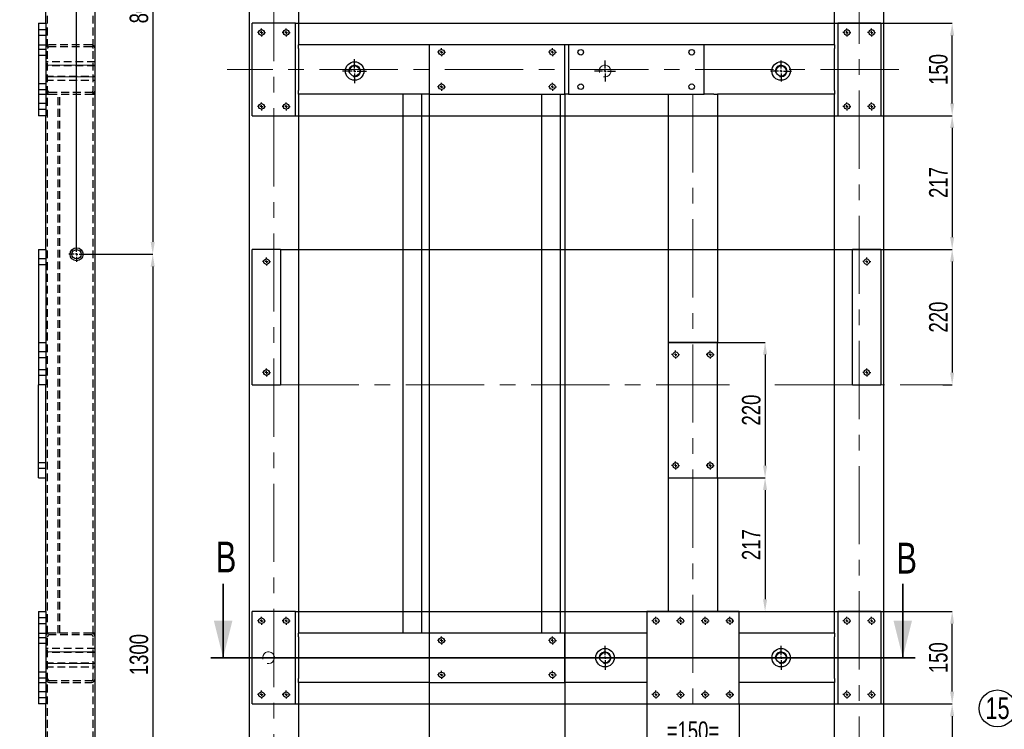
# Model space of a CAD drawing. Header units: millimetres. Extents: x 5 to 589, y 5 to 415.
# Tile 8 of 14: x 205 to 365, y 212 to 327. Entities that reach past the tile are written whole.
import ezdxf

# ---------------------------------------------------------------- set-up
doc = ezdxf.new("R2010")
doc.units = ezdxf.units.MM
doc.header["$PDSIZE"] = -1
doc.linetypes.add('CENTERX2', pattern=[20.32, 12.7, -2.54, 2.54, -2.54])
doc.linetypes.add('HIDDEN', pattern=[1.905, 1.27, -0.635])
for name, color, linetype in [('COTES', 1, 'Continuous'), ('NOTES', 6, 'Continuous'), ('TRAIT-FINS', 9, 'Continuous'), ('TRAIT-MIXTES', 3, 'CENTERX2'), ('TRAIT-TIRET', 2, 'HIDDEN')]:
    doc.layers.add(name, color=color, linetype=linetype)
doc.layers.add('TRAIT-FORT', color=4, linetype='Continuous', lineweight=25)
doc.styles.add('SLDTEXTSTYLE0', font='TXT', dxfattribs={"width": 0.75})
doc.dimstyles.new('SLDDIMSTYLE2', dxfattribs={"dimtxt": 3, "dimasz": 2, "dimexe": 0, "dimexo": 0.0625, "dimgap": 0.75, "dimtad": 1, "dimdec": 0, "dimlfac": 10, "dimrnd": 1e-09, "dimzin": 12, "dimdsep": 46, "dimtxsty": 'SLDTEXTSTYLE0', "dimsah": 1, "dimcen": 0.09, "dimadec": 0, "dimazin": 3, "dimtfac": 1, "dimtdec": 0, "dimtofl": 0, "dimtmove": 0, "dimatfit": 3, "dimfxl": 1, "dimfrac": 2, "dimtolj": 1, "dimtzin": 12, "dimarcsym": 0})
doc.dimstyles.new('SLDDIMSTYLE6', dxfattribs={"dimtxt": 3, "dimasz": 2, "dimexe": 0, "dimexo": 0.0625, "dimgap": 0.75, "dimtad": 1, "dimdec": 0, "dimlfac": 10, "dimrnd": 1e-09, "dimzin": 12, "dimdsep": 46, "dimtxsty": 'SLDTEXTSTYLE0', "dimsah": 1, "dimcen": 0.09, "dimadec": 0, "dimazin": 3, "dimtfac": 1, "dimtdec": 0, "dimtmove": 0, "dimatfit": 0, "dimfxl": 1, "dimfrac": 2, "dimtolj": 1, "dimtzin": 12, "dimarcsym": 0})

# ---------------------------------------------------------------- blocks, each defined once
blk = doc.blocks.new('SW_NOTE_33')
at = {"layer": 'NOTES', "color": 0}
blk.add_circle((-2.57, 1.52), 2.99, dxfattribs=at)
at = {"layer": 'NOTES', "color": 0, "insert": (-2.56, 3.29), "char_height": 3.5, "attachment_point": 2, "style": 'SLDTEXTSTYLE0'}
blk.add_mtext('15', dxfattribs=at)
blk = doc.blocks.new('_D_61')
at = {"layer": 'COTES', "color": 0, "lineweight": -2, "transparency": 16777216}
for p, q in [((216.02, 289.32), (227.07, 289.32)), ((227.07, 287.32), (227.07, 161.32)), ((216.02, 159.32), (227.07, 159.32))]:
    blk.add_line(p, q, dxfattribs=at)
at = {"layer": 'COTES', "color": 0, "transparency": 16777216}
for points in [[(226.73, 287.32), (227.4, 287.32), (227.07, 289.32)], [(226.73, 161.32), (227.4, 161.32), (227.07, 159.32)]]:
    blk.add_solid(points, dxfattribs=at)
at = {"layer": 'Defpoints', "color": 0, "transparency": 16777216}
for p in [(215.96, 289.32), (215.96, 159.32), (227.07, 159.32)]:
    blk.add_point(p, dxfattribs=at)
at = {"layer": 'COTES', "color": 0, "transparency": 16777216, "insert": (223.32, 224.32), "char_height": 3, "attachment_point": 2, "rotation": 90, "style": 'SLDTEXTSTYLE0'}
blk.add_mtext('\\A1;1300', dxfattribs=at)
blk = doc.blocks.new('_D_62')
at = {"layer": 'COTES', "color": 0, "lineweight": -2, "transparency": 16777216}
for p, q in [((217.17, 369.32), (227.07, 369.32)), ((227.07, 367.32), (227.07, 291.32)), ((216.02, 289.32), (227.07, 289.32))]:
    blk.add_line(p, q, dxfattribs=at)
at = {"layer": 'COTES', "color": 0, "transparency": 16777216}
for points in [[(226.73, 367.32), (227.4, 367.32), (227.07, 369.32)], [(226.73, 291.32), (227.4, 291.32), (227.07, 289.32)]]:
    blk.add_solid(points, dxfattribs=at)
at = {"layer": 'Defpoints', "color": 0, "transparency": 16777216}
for p in [(217.11, 369.32), (215.96, 289.32), (227.07, 289.32)]:
    blk.add_point(p, dxfattribs=at)
at = {"layer": 'COTES', "color": 0, "transparency": 16777216, "insert": (223.32, 329.32), "char_height": 3, "attachment_point": 2, "rotation": 90, "style": 'SLDTEXTSTYLE0'}
blk.add_mtext('\\A1;800', dxfattribs=at)
blk = doc.blocks.new('_D_63')
at = {"layer": 'COTES', "color": 0, "lineweight": -2, "transparency": 16777216}
for p, q in [((212.71, 375.81), (205.48, 375.81)), ((214.71, 290.63), (214.71, 375.81)), ((217.71, 375.81), (214.71, 375.81)), ((217.71, 368.78), (217.71, 375.81)), ((219.71, 375.81), (221.71, 375.81))]:
    blk.add_line(p, q, dxfattribs=at)
at = {"layer": 'COTES', "color": 0, "transparency": 16777216}
for points in [[(212.71, 376.15), (212.71, 375.48), (214.71, 375.81)], [(219.71, 376.15), (219.71, 375.48), (217.71, 375.81)]]:
    blk.add_solid(points, dxfattribs=at)
at = {"layer": 'Defpoints', "color": 0, "transparency": 16777216}
for p in [(217.71, 375.81), (217.71, 368.72), (214.71, 290.57)]:
    blk.add_point(p, dxfattribs=at)
at = {"layer": 'COTES', "color": 0, "transparency": 16777216, "insert": (207.92, 379.56), "char_height": 3, "attachment_point": 2, "style": 'SLDTEXTSTYLE0'}
blk.add_mtext('\\A1;30', dxfattribs=at)
blk = doc.blocks.new('SW_CENTERMARKSYMBOL_25')
at = {"layer": 'TRAIT-MIXTES', "color": 0}
for p, q in [((-0.4, 0), (-1.25, 0)), ((0, 0), (-0.2, 0)), ((0, 0.4), (0, 1.25)), ((0, 0), (0, 0.2)), ((0, 0), (0, -0.2)), ((0, 0), (0.2, 0)), ((0.4, 0), (1.25, 0)), ((0, -0.4), (0, -1.25))]:
    blk.add_line(p, q, dxfattribs=at)
blk = doc.blocks.new('_D_65')
at = {"layer": 'COTES', "color": 0, "lineweight": -2, "transparency": 16777216}
for p, q in [((345.28, 290.12), (356.79, 290.12)), ((356.79, 288.12), (356.79, 270.12)), ((355.28, 268.12), (356.79, 268.12))]:
    blk.add_line(p, q, dxfattribs=at)
at = {"layer": 'COTES', "color": 0, "transparency": 16777216}
for points in [[(356.45, 288.12), (357.12, 288.12), (356.79, 290.12)], [(356.45, 270.12), (357.12, 270.12), (356.79, 268.12)]]:
    blk.add_solid(points, dxfattribs=at)
at = {"layer": 'Defpoints', "color": 0, "transparency": 16777216}
for p in [(345.22, 290.12), (355.22, 268.12), (356.79, 268.12)]:
    blk.add_point(p, dxfattribs=at)
at = {"layer": 'COTES', "color": 0, "transparency": 16777216, "insert": (353.04, 279.12), "char_height": 3, "attachment_point": 2, "rotation": 90, "style": 'SLDTEXTSTYLE0'}
blk.add_mtext('\\A1;220', dxfattribs=at)
blk = doc.blocks.new('_D_68')
at = {"layer": 'COTES', "color": 0, "lineweight": -2, "transparency": 16777216}
for p, q in [((250.28, 326.82), (356.79, 326.82)), ((356.79, 313.82), (356.79, 324.82)), ((250.28, 311.82), (356.79, 311.82))]:
    blk.add_line(p, q, dxfattribs=at)
at = {"layer": 'COTES', "color": 0, "transparency": 16777216}
for points in [[(356.45, 324.82), (357.12, 324.82), (356.79, 326.82)], [(356.45, 313.82), (357.12, 313.82), (356.79, 311.82)]]:
    blk.add_solid(points, dxfattribs=at)
at = {"layer": 'Defpoints', "color": 0, "transparency": 16777216}
for p in [(250.22, 326.82), (356.79, 326.82), (250.22, 311.82)]:
    blk.add_point(p, dxfattribs=at)
at = {"layer": 'COTES', "color": 0, "transparency": 16777216, "insert": (353.04, 319.32), "char_height": 3, "attachment_point": 2, "rotation": 90, "style": 'SLDTEXTSTYLE0'}
blk.add_mtext('\\A1;150', dxfattribs=at)
blk = doc.blocks.new('_D_69')
at = {"layer": 'COTES', "color": 0, "lineweight": -2, "transparency": 16777216}
for p, q in [((310.78, 275.02), (326.43, 275.02)), ((326.43, 273.02), (326.43, 255.02)), ((310.78, 253.02), (326.43, 253.02))]:
    blk.add_line(p, q, dxfattribs=at)
at = {"layer": 'COTES', "color": 0, "transparency": 16777216}
for points in [[(326.1, 273.02), (326.77, 273.02), (326.43, 275.02)], [(326.1, 255.02), (326.77, 255.02), (326.43, 253.02)]]:
    blk.add_solid(points, dxfattribs=at)
at = {"layer": 'Defpoints', "color": 0, "transparency": 16777216}
for p in [(310.72, 275.02), (310.72, 253.02), (326.43, 253.02)]:
    blk.add_point(p, dxfattribs=at)
at = {"layer": 'COTES', "color": 0, "transparency": 16777216, "insert": (322.68, 264.02), "char_height": 3, "attachment_point": 2, "rotation": 90, "style": 'SLDTEXTSTYLE0'}
blk.add_mtext('\\A1;220', dxfattribs=at)
blk = doc.blocks.new('_D_70')
at = {"layer": 'COTES', "color": 0, "lineweight": -2, "transparency": 16777216}
for p, q in [((318.78, 253.02), (326.43, 253.02)), ((326.43, 251.02), (326.43, 233.32)), ((322.28, 231.32), (326.43, 231.32))]:
    blk.add_line(p, q, dxfattribs=at)
at = {"layer": 'COTES', "color": 0, "transparency": 16777216}
for points in [[(326.1, 251.02), (326.77, 251.02), (326.43, 253.02)], [(326.1, 233.32), (326.77, 233.32), (326.43, 231.32)]]:
    blk.add_solid(points, dxfattribs=at)
at = {"layer": 'Defpoints', "color": 0, "transparency": 16777216}
for p in [(318.72, 253.02), (322.22, 231.32), (326.43, 231.32)]:
    blk.add_point(p, dxfattribs=at)
at = {"layer": 'COTES', "color": 0, "transparency": 16777216, "insert": (322.68, 242.17), "char_height": 3, "attachment_point": 2, "rotation": 90, "style": 'SLDTEXTSTYLE0'}
blk.add_mtext('\\A1;217', dxfattribs=at)
blk = doc.blocks.new('_D_71')
at = {"layer": 'COTES', "color": 0, "lineweight": -2, "transparency": 16777216}
for p, q in [((250.28, 311.82), (356.79, 311.82)), ((356.79, 309.82), (356.79, 292.12)), ((247.88, 290.12), (356.79, 290.12))]:
    blk.add_line(p, q, dxfattribs=at)
at = {"layer": 'COTES', "color": 0, "transparency": 16777216}
for points in [[(356.45, 309.82), (357.12, 309.82), (356.79, 311.82)], [(356.45, 292.12), (357.12, 292.12), (356.79, 290.12)]]:
    blk.add_solid(points, dxfattribs=at)
at = {"layer": 'Defpoints', "color": 0, "transparency": 16777216}
for p in [(250.22, 311.82), (247.82, 290.12), (356.79, 290.12)]:
    blk.add_point(p, dxfattribs=at)
at = {"layer": 'COTES', "color": 0, "transparency": 16777216, "insert": (353.04, 300.97), "char_height": 3, "attachment_point": 2, "rotation": 90, "style": 'SLDTEXTSTYLE0'}
blk.add_mtext('\\A1;217', dxfattribs=at)
blk = doc.blocks.new('_D_72')
at = {"layer": 'COTES', "color": 0, "lineweight": -2, "transparency": 16777216}
for p, q in [((250.28, 231.32), (356.79, 231.32)), ((356.79, 218.32), (356.79, 229.32)), ((250.28, 216.32), (356.79, 216.32))]:
    blk.add_line(p, q, dxfattribs=at)
at = {"layer": 'COTES', "color": 0, "transparency": 16777216}
for points in [[(356.45, 229.32), (357.12, 229.32), (356.79, 231.32)], [(356.45, 218.32), (357.12, 218.32), (356.79, 216.32)]]:
    blk.add_solid(points, dxfattribs=at)
at = {"layer": 'Defpoints', "color": 0, "transparency": 16777216}
for p in [(250.22, 231.32), (356.79, 231.32), (250.22, 216.32)]:
    blk.add_point(p, dxfattribs=at)
at = {"layer": 'COTES', "color": 0, "transparency": 16777216, "insert": (353.04, 223.82), "char_height": 3, "attachment_point": 2, "rotation": 90, "style": 'SLDTEXTSTYLE0'}
blk.add_mtext('\\A1;150', dxfattribs=at)
blk = doc.blocks.new('_D_74')
at = {"layer": 'COTES', "color": 0, "lineweight": -2, "transparency": 16777216}
for p, q in [((345.28, 216.32), (356.79, 216.32)), ((356.79, 214.32), (356.79, 196.62)), ((345.28, 194.62), (356.79, 194.62))]:
    blk.add_line(p, q, dxfattribs=at)
at = {"layer": 'COTES', "color": 0, "transparency": 16777216}
for points in [[(356.45, 214.32), (357.12, 214.32), (356.79, 216.32)], [(356.45, 196.62), (357.12, 196.62), (356.79, 194.62)]]:
    blk.add_solid(points, dxfattribs=at)
at = {"layer": 'Defpoints', "color": 0, "transparency": 16777216}
for p in [(345.22, 216.32), (345.22, 194.62), (356.79, 194.62)]:
    blk.add_point(p, dxfattribs=at)
at = {"layer": 'COTES', "color": 0, "transparency": 16777216, "insert": (353.04, 205.47), "char_height": 3, "attachment_point": 2, "rotation": 90, "style": 'SLDTEXTSTYLE0'}
blk.add_mtext('\\A1;217', dxfattribs=at)
blk = doc.blocks.new('_D_78')
at = {"layer": 'COTES', "color": 0, "lineweight": -2, "transparency": 16777216}
for p, q in [((271.92, 315.26), (271.92, 74.81)), ((293.92, 315.26), (293.92, 74.81)), ((273.92, 74.81), (291.92, 74.81))]:
    blk.add_line(p, q, dxfattribs=at)
at = {"layer": 'COTES', "color": 0, "transparency": 16777216}
for points in [[(273.92, 75.14), (273.92, 74.48), (271.92, 74.81)], [(291.92, 75.14), (291.92, 74.48), (293.92, 74.81)]]:
    blk.add_solid(points, dxfattribs=at)
at = {"layer": 'Defpoints', "color": 0, "transparency": 16777216}
for p in [(271.92, 315.32), (293.92, 315.32), (293.92, 74.81)]:
    blk.add_point(p, dxfattribs=at)
at = {"layer": 'COTES', "color": 0, "transparency": 16777216, "insert": (282.92, 78.56), "char_height": 3, "attachment_point": 2, "style": 'SLDTEXTSTYLE0'}
blk.add_mtext('\\A1;220', dxfattribs=at)
blk = doc.blocks.new('_D_79')
at = {"layer": 'COTES', "color": 0, "lineweight": -2, "transparency": 16777216}
for p, q in [((307.22, 216.26), (307.22, 209.72)), ((322.22, 216.26), (322.22, 209.72)), ((309.22, 209.72), (320.22, 209.72))]:
    blk.add_line(p, q, dxfattribs=at)
at = {"layer": 'COTES', "color": 0, "transparency": 16777216}
for points in [[(309.22, 210.05), (309.22, 209.38), (307.22, 209.72)], [(320.22, 210.05), (320.22, 209.38), (322.22, 209.72)]]:
    blk.add_solid(points, dxfattribs=at)
at = {"layer": 'Defpoints', "color": 0, "transparency": 16777216}
for p in [(307.22, 216.32), (322.22, 216.32), (322.22, 209.72)]:
    blk.add_point(p, dxfattribs=at)
at = {"layer": 'COTES', "color": 0, "transparency": 16777216, "insert": (314.72, 213.47), "char_height": 3, "attachment_point": 2, "style": 'SLDTEXTSTYLE0'}
blk.add_mtext('\\A1;=150=', dxfattribs=at)
blk = doc.blocks.new('SW_CENTERMARKSYMBOL_27')
at = {"layer": 'TRAIT-MIXTES', "color": 0}
for p, q in [((0, 0.4), (0, 1.95)), ((-0.4, 0), (-1.95, 0)), ((0, 0), (-0.2, 0)), ((0, 0), (0, 0.2)), ((0, 0), (0, -0.2)), ((0, 0), (0.2, 0)), ((0.4, 0), (1.95, 0)), ((0, -0.4), (0, -1.95))]:
    blk.add_line(p, q, dxfattribs=at)
blk = doc.blocks.new('SW_CENTERMARKSYMBOL_38')
at = {"layer": 'TRAIT-MIXTES', "color": 0}
for p, q in [((0, 0.4), (0, 1.95)), ((-0.4, 0), (-1.95, 0)), ((0, 0), (-0.2, 0)), ((0, 0), (0, 0.2)), ((0, 0), (0, -0.2)), ((0, 0), (0.2, 0)), ((0.4, 0), (1.95, 0)), ((0, -0.4), (0, -1.95))]:
    blk.add_line(p, q, dxfattribs=at)
blk = doc.blocks.new('SW_CENTERMARKSYMBOL_39')
at = {"layer": 'TRAIT-MIXTES', "color": 0}
for p, q in [((-0.4, 0), (-0.65, 0)), ((0, 0), (-0.2, 0)), ((0, 0.4), (0, 0.65)), ((0, 0), (0, 0.2)), ((0, 0), (0, -0.2)), ((0, 0), (0.2, 0)), ((0.4, 0), (0.65, 0)), ((0, -0.4), (0, -0.65))]:
    blk.add_line(p, q, dxfattribs=at)
blk = doc.blocks.new('SW_CENTERMARKSYMBOL_40')
at = {"layer": 'TRAIT-MIXTES', "color": 0}
for p, q in [((-0.4, 0), (-0.65, 0)), ((0, 0), (-0.2, 0)), ((0, 0.4), (0, 0.65)), ((0, 0), (0, 0.2)), ((0, 0), (0, -0.2)), ((0, 0), (0.2, 0)), ((0.4, 0), (0.65, 0)), ((0, -0.4), (0, -0.65))]:
    blk.add_line(p, q, dxfattribs=at)
blk = doc.blocks.new('SW_CENTERMARKSYMBOL_41')
at = {"layer": 'TRAIT-MIXTES', "color": 0}
for p, q in [((-0.4, 0), (-0.65, 0)), ((0, 0), (-0.2, 0)), ((0, 0.4), (0, 0.65)), ((0, 0), (0, 0.2)), ((0, 0), (0, -0.2)), ((0, 0), (0.2, 0)), ((0.4, 0), (0.65, 0)), ((0, -0.4), (0, -0.65))]:
    blk.add_line(p, q, dxfattribs=at)
blk = doc.blocks.new('SW_CENTERMARKSYMBOL_42')
at = {"layer": 'TRAIT-MIXTES', "color": 0}
for p, q in [((-0.4, 0), (-0.65, 0)), ((0, 0), (-0.2, 0)), ((0, 0.4), (0, 0.65)), ((0, 0), (0, 0.2)), ((0, 0), (0, -0.2)), ((0, 0), (0.2, 0)), ((0.4, 0), (0.65, 0)), ((0, -0.4), (0, -0.65))]:
    blk.add_line(p, q, dxfattribs=at)
blk = doc.blocks.new('SW_CENTERMARKSYMBOL_47')
at = {"layer": 'TRAIT-MIXTES', "color": 0}
for p, q in [((0, 0.4), (0, 1.7)), ((-0.4, 0), (-1.7, 0)), ((0, 0), (-0.2, 0)), ((0, 0), (0, 0.2)), ((0, 0), (0, -0.2)), ((0, 0), (0.2, 0)), ((0.4, 0), (1.7, 0)), ((0, -0.4), (0, -1.7))]:
    blk.add_line(p, q, dxfattribs=at)
blk = doc.blocks.new('SW_CENTERMARKSYMBOL_48')
at = {"layer": 'TRAIT-MIXTES', "color": 0}
for p, q in [((0, 0.4), (0, 1.7)), ((-0.4, 0), (-1.7, 0)), ((0, 0), (-0.2, 0)), ((0, 0), (0, 0.2)), ((0, 0), (0, -0.2)), ((0, 0), (0.2, 0)), ((0.4, 0), (1.7, 0)), ((0, -0.4), (0, -1.7))]:
    blk.add_line(p, q, dxfattribs=at)
blk = doc.blocks.new('SW_CENTERMARKSYMBOL_49')
at = {"layer": 'TRAIT-MIXTES', "color": 0}
for p, q in [((-0.4, 0), (-0.65, 0)), ((0, 0), (-0.2, 0)), ((0, 0.4), (0, 0.65)), ((0, 0), (0, 0.2)), ((0, 0), (0, -0.2)), ((0, 0), (0.2, 0)), ((0.4, 0), (0.65, 0)), ((0, -0.4), (0, -0.65))]:
    blk.add_line(p, q, dxfattribs=at)
blk = doc.blocks.new('SW_CENTERMARKSYMBOL_50')
at = {"layer": 'TRAIT-MIXTES', "color": 0}
for p, q in [((-0.4, 0), (-0.65, 0)), ((0, 0), (-0.2, 0)), ((0, 0.4), (0, 0.65)), ((0, 0), (0, 0.2)), ((0, 0), (0, -0.2)), ((0, 0), (0.2, 0)), ((0.4, 0), (0.65, 0)), ((0, -0.4), (0, -0.65))]:
    blk.add_line(p, q, dxfattribs=at)
blk = doc.blocks.new('SW_CENTERMARKSYMBOL_51')
at = {"layer": 'TRAIT-MIXTES', "color": 0}
for p, q in [((-0.4, 0), (-0.65, 0)), ((0, 0), (-0.2, 0)), ((0, 0.4), (0, 0.65)), ((0, 0), (0, 0.2)), ((0, 0), (0, -0.2)), ((0, 0), (0.2, 0)), ((0.4, 0), (0.65, 0)), ((0, -0.4), (0, -0.65))]:
    blk.add_line(p, q, dxfattribs=at)
blk = doc.blocks.new('SW_CENTERMARKSYMBOL_52')
at = {"layer": 'TRAIT-MIXTES', "color": 0}
for p, q in [((-0.4, 0), (-0.65, 0)), ((0, 0), (-0.2, 0)), ((0, 0.4), (0, 0.65)), ((0, 0), (0, 0.2)), ((0, 0), (0, -0.2)), ((0, 0), (0.2, 0)), ((0.4, 0), (0.65, 0)), ((0, -0.4), (0, -0.65))]:
    blk.add_line(p, q, dxfattribs=at)
blk = doc.blocks.new('SW_CENTERMARKSYMBOL_53')
at = {"layer": 'TRAIT-MIXTES', "color": 0}
for p, q in [((-0.4, 0), (-0.65, 0)), ((0, 0), (-0.2, 0)), ((0, 0.4), (0, 0.65)), ((0, 0), (0, 0.2)), ((0, 0), (0, -0.2)), ((0, 0), (0.2, 0)), ((0.4, 0), (0.65, 0)), ((0, -0.4), (0, -0.65))]:
    blk.add_line(p, q, dxfattribs=at)
blk = doc.blocks.new('SW_CENTERMARKSYMBOL_54')
at = {"layer": 'TRAIT-MIXTES', "color": 0}
for p, q in [((-0.4, 0), (-0.65, 0)), ((0, 0), (-0.2, 0)), ((0, 0.4), (0, 0.65)), ((0, 0), (0, 0.2)), ((0, 0), (0, -0.2)), ((0, 0), (0.2, 0)), ((0.4, 0), (0.65, 0)), ((0, -0.4), (0, -0.65))]:
    blk.add_line(p, q, dxfattribs=at)
blk = doc.blocks.new('SW_CENTERMARKSYMBOL_55')
at = {"layer": 'TRAIT-MIXTES', "color": 0}
for p, q in [((-0.4, 0), (-0.65, 0)), ((0, 0), (-0.2, 0)), ((0, 0.4), (0, 0.65)), ((0, 0), (0, 0.2)), ((0, 0), (0, -0.2)), ((0, 0), (0.2, 0)), ((0.4, 0), (0.65, 0)), ((0, -0.4), (0, -0.65))]:
    blk.add_line(p, q, dxfattribs=at)
blk = doc.blocks.new('SW_CENTERMARKSYMBOL_56')
at = {"layer": 'TRAIT-MIXTES', "color": 0}
for p, q in [((-0.4, 0), (-0.65, 0)), ((0, 0), (-0.2, 0)), ((0, 0.4), (0, 0.65)), ((0, 0), (0, 0.2)), ((0, 0), (0, -0.2)), ((0, 0), (0.2, 0)), ((0.4, 0), (0.65, 0)), ((0, -0.4), (0, -0.65))]:
    blk.add_line(p, q, dxfattribs=at)
blk = doc.blocks.new('SW_CENTERMARKSYMBOL_57')
at = {"layer": 'TRAIT-MIXTES', "color": 0}
for p, q in [((-0.4, 0), (-0.65, 0)), ((0, 0), (-0.2, 0)), ((0, 0.4), (0, 0.65)), ((0, 0), (0, 0.2)), ((0, 0), (0, -0.2)), ((0, 0), (0.2, 0)), ((0.4, 0), (0.65, 0)), ((0, -0.4), (0, -0.65))]:
    blk.add_line(p, q, dxfattribs=at)
blk = doc.blocks.new('SW_CENTERMARKSYMBOL_58')
at = {"layer": 'TRAIT-MIXTES', "color": 0}
for p, q in [((-0.4, 0), (-0.65, 0)), ((0, 0), (-0.2, 0)), ((0, 0.4), (0, 0.65)), ((0, 0), (0, 0.2)), ((0, 0), (0, -0.2)), ((0, 0), (0.2, 0)), ((0.4, 0), (0.65, 0)), ((0, -0.4), (0, -0.65))]:
    blk.add_line(p, q, dxfattribs=at)
blk = doc.blocks.new('SW_CENTERMARKSYMBOL_59')
at = {"layer": 'TRAIT-MIXTES', "color": 0}
for p, q in [((-0.4, 0), (-0.65, 0)), ((0, 0), (-0.2, 0)), ((0, 0.4), (0, 0.65)), ((0, 0), (0, 0.2)), ((0, 0), (0, -0.2)), ((0, 0), (0.2, 0)), ((0.4, 0), (0.65, 0)), ((0, -0.4), (0, -0.65))]:
    blk.add_line(p, q, dxfattribs=at)
blk = doc.blocks.new('SW_CENTERMARKSYMBOL_60')
at = {"layer": 'TRAIT-MIXTES', "color": 0}
for p, q in [((-0.4, 0), (-0.65, 0)), ((0, 0), (-0.2, 0)), ((0, 0.4), (0, 0.65)), ((0, 0), (0, 0.2)), ((0, 0), (0, -0.2)), ((0, 0), (0.2, 0)), ((0.4, 0), (0.65, 0)), ((0, -0.4), (0, -0.65))]:
    blk.add_line(p, q, dxfattribs=at)
blk = doc.blocks.new('SW_CENTERMARKSYMBOL_61')
at = {"layer": 'TRAIT-MIXTES', "color": 0}
for p, q in [((0, 0.4), (0, 1.95)), ((-0.4, 0), (-1.95, 0)), ((0, 0), (-0.2, 0)), ((0, 0), (0, 0.2)), ((0, 0), (0, -0.2)), ((0, 0), (0.2, 0)), ((0.4, 0), (1.95, 0)), ((0, -0.4), (0, -1.95))]:
    blk.add_line(p, q, dxfattribs=at)
blk = doc.blocks.new('SW_CENTERMARKSYMBOL_62')
at = {"layer": 'TRAIT-MIXTES', "color": 0}
for p, q in [((-0.4, 0), (-0.65, 0)), ((0, 0), (-0.2, 0)), ((0, 0.4), (0, 0.65)), ((0, 0), (0, 0.2)), ((0, 0), (0, -0.2)), ((0, 0), (0.2, 0)), ((0.4, 0), (0.65, 0)), ((0, -0.4), (0, -0.65))]:
    blk.add_line(p, q, dxfattribs=at)
blk = doc.blocks.new('SW_CENTERMARKSYMBOL_63')
at = {"layer": 'TRAIT-MIXTES', "color": 0}
for p, q in [((-0.4, 0), (-0.65, 0)), ((0, 0), (-0.2, 0)), ((0, 0.4), (0, 0.65)), ((0, 0), (0, 0.2)), ((0, 0), (0, -0.2)), ((0, 0), (0.2, 0)), ((0.4, 0), (0.65, 0)), ((0, -0.4), (0, -0.65))]:
    blk.add_line(p, q, dxfattribs=at)
blk = doc.blocks.new('SW_CENTERMARKSYMBOL_64')
at = {"layer": 'TRAIT-MIXTES', "color": 0}
for p, q in [((-0.4, 0), (-0.65, 0)), ((0, 0), (-0.2, 0)), ((0, 0.4), (0, 0.65)), ((0, 0), (0, 0.2)), ((0, 0), (0, -0.2)), ((0, 0), (0.2, 0)), ((0.4, 0), (0.65, 0)), ((0, -0.4), (0, -0.65))]:
    blk.add_line(p, q, dxfattribs=at)
blk = doc.blocks.new('SW_CENTERMARKSYMBOL_65')
at = {"layer": 'TRAIT-MIXTES', "color": 0}
for p, q in [((-0.4, 0), (-0.65, 0)), ((0, 0), (-0.2, 0)), ((0, 0.4), (0, 0.65)), ((0, 0), (0, 0.2)), ((0, 0), (0, -0.2)), ((0, 0), (0.2, 0)), ((0.4, 0), (0.65, 0)), ((0, -0.4), (0, -0.65))]:
    blk.add_line(p, q, dxfattribs=at)
blk = doc.blocks.new('SW_CENTERMARKSYMBOL_70')
at = {"layer": 'TRAIT-MIXTES', "color": 0}
for p, q in [((-0.4, 0), (-0.65, 0)), ((0, 0), (-0.2, 0)), ((0, 0.4), (0, 0.65)), ((0, 0), (0, 0.2)), ((0, 0), (0, -0.2)), ((0, 0), (0.2, 0)), ((0.4, 0), (0.65, 0)), ((0, -0.4), (0, -0.65))]:
    blk.add_line(p, q, dxfattribs=at)
blk = doc.blocks.new('SW_CENTERMARKSYMBOL_71')
at = {"layer": 'TRAIT-MIXTES', "color": 0}
for p, q in [((-0.4, 0), (-0.65, 0)), ((0, 0), (-0.2, 0)), ((0, 0.4), (0, 0.65)), ((0, 0), (0, 0.2)), ((0, 0), (0, -0.2)), ((0, 0), (0.2, 0)), ((0.4, 0), (0.65, 0)), ((0, -0.4), (0, -0.65))]:
    blk.add_line(p, q, dxfattribs=at)
blk = doc.blocks.new('SW_CENTERMARKSYMBOL_72')
at = {"layer": 'TRAIT-MIXTES', "color": 0}
for p, q in [((-0.4, 0), (-0.65, 0)), ((0, 0), (-0.2, 0)), ((0, 0.4), (0, 0.65)), ((0, 0), (0, 0.2)), ((0, 0), (0, -0.2)), ((0, 0), (0.2, 0)), ((0.4, 0), (0.65, 0)), ((0, -0.4), (0, -0.65))]:
    blk.add_line(p, q, dxfattribs=at)
blk = doc.blocks.new('SW_CENTERMARKSYMBOL_73')
at = {"layer": 'TRAIT-MIXTES', "color": 0}
for p, q in [((-0.4, 0), (-0.65, 0)), ((0, 0), (-0.2, 0)), ((0, 0.4), (0, 0.65)), ((0, 0), (0, 0.2)), ((0, 0), (0, -0.2)), ((0, 0), (0.2, 0)), ((0.4, 0), (0.65, 0)), ((0, -0.4), (0, -0.65))]:
    blk.add_line(p, q, dxfattribs=at)
blk = doc.blocks.new('SW_CENTERMARKSYMBOL_78')
at = {"layer": 'TRAIT-MIXTES', "color": 0}
for p, q in [((-0.4, 0), (-0.65, 0)), ((0, 0), (-0.2, 0)), ((0, 0.4), (0, 0.65)), ((0, 0), (0, 0.2)), ((0, 0), (0, -0.2)), ((0, 0), (0.2, 0)), ((0.4, 0), (0.65, 0)), ((0, -0.4), (0, -0.65))]:
    blk.add_line(p, q, dxfattribs=at)
blk = doc.blocks.new('SW_CENTERMARKSYMBOL_79')
at = {"layer": 'TRAIT-MIXTES', "color": 0}
for p, q in [((-0.4, 0), (-0.65, 0)), ((0, 0), (-0.2, 0)), ((0, 0.4), (0, 0.65)), ((0, 0), (0, 0.2)), ((0, 0), (0, -0.2)), ((0, 0), (0.2, 0)), ((0.4, 0), (0.65, 0)), ((0, -0.4), (0, -0.65))]:
    blk.add_line(p, q, dxfattribs=at)
blk = doc.blocks.new('SW_CENTERMARKSYMBOL_82')
at = {"layer": 'TRAIT-MIXTES', "color": 0}
for p, q in [((-0.4, 0), (-0.65, 0)), ((0, 0), (-0.2, 0)), ((0, 0.4), (0, 0.65)), ((0, 0), (0, 0.2)), ((0, 0), (0, -0.2)), ((0, 0), (0.2, 0)), ((0.4, 0), (0.65, 0)), ((0, -0.4), (0, -0.65))]:
    blk.add_line(p, q, dxfattribs=at)
blk = doc.blocks.new('SW_CENTERMARKSYMBOL_83')
at = {"layer": 'TRAIT-MIXTES', "color": 0}
for p, q in [((-0.4, 0), (-0.65, 0)), ((0, 0), (-0.2, 0)), ((0, 0.4), (0, 0.65)), ((0, 0), (0, 0.2)), ((0, 0), (0, -0.2)), ((0, 0), (0.2, 0)), ((0.4, 0), (0.65, 0)), ((0, -0.4), (0, -0.65))]:
    blk.add_line(p, q, dxfattribs=at)
blk = doc.blocks.new('SW_CENTERMARKSYMBOL_84')
at = {"layer": 'TRAIT-MIXTES', "color": 0}
for p, q in [((-0.4, 0), (-0.65, 0)), ((0, 0), (-0.2, 0)), ((0, 0.4), (0, 0.65)), ((0, 0), (0, 0.2)), ((0, 0), (0, -0.2)), ((0, 0), (0.2, 0)), ((0.4, 0), (0.65, 0)), ((0, -0.4), (0, -0.65))]:
    blk.add_line(p, q, dxfattribs=at)
blk = doc.blocks.new('SW_CENTERMARKSYMBOL_85')
at = {"layer": 'TRAIT-MIXTES', "color": 0}
for p, q in [((-0.4, 0), (-0.65, 0)), ((0, 0), (-0.2, 0)), ((0, 0.4), (0, 0.65)), ((0, 0), (0, 0.2)), ((0, 0), (0, -0.2)), ((0, 0), (0.2, 0)), ((0.4, 0), (0.65, 0)), ((0, -0.4), (0, -0.65))]:
    blk.add_line(p, q, dxfattribs=at)
blk = doc.blocks.new('SW_CENTERMARKSYMBOL_92')
at = {"layer": 'TRAIT-MIXTES', "color": 0}
for p, q in [((-0.4, 0), (-0.65, 0)), ((0, 0), (-0.2, 0)), ((0, 0.4), (0, 0.65)), ((0, 0), (0, 0.2)), ((0, 0), (0, -0.2)), ((0, 0), (0.2, 0)), ((0.4, 0), (0.65, 0)), ((0, -0.4), (0, -0.65))]:
    blk.add_line(p, q, dxfattribs=at)
blk = doc.blocks.new('SW_CENTERMARKSYMBOL_93')
at = {"layer": 'TRAIT-MIXTES', "color": 0}
for p, q in [((-0.4, 0), (-0.65, 0)), ((0, 0), (-0.2, 0)), ((0, 0.4), (0, 0.65)), ((0, 0), (0, 0.2)), ((0, 0), (0, -0.2)), ((0, 0), (0.2, 0)), ((0.4, 0), (0.65, 0)), ((0, -0.4), (0, -0.65))]:
    blk.add_line(p, q, dxfattribs=at)
blk = doc.blocks.new('SW_CENTERMARKSYMBOL_94')
at = {"layer": 'TRAIT-MIXTES', "color": 0}
for p, q in [((-0.4, 0), (-0.65, 0)), ((0, 0), (-0.2, 0)), ((0, 0.4), (0, 0.65)), ((0, 0), (0, 0.2)), ((0, 0), (0, -0.2)), ((0, 0), (0.2, 0)), ((0.4, 0), (0.65, 0)), ((0, -0.4), (0, -0.65))]:
    blk.add_line(p, q, dxfattribs=at)
blk = doc.blocks.new('SW_CENTERMARKSYMBOL_95')
at = {"layer": 'TRAIT-MIXTES', "color": 0}
for p, q in [((-0.4, 0), (-0.65, 0)), ((0, 0), (-0.2, 0)), ((0, 0.4), (0, 0.65)), ((0, 0), (0, 0.2)), ((0, 0), (0, -0.2)), ((0, 0), (0.2, 0)), ((0.4, 0), (0.65, 0)), ((0, -0.4), (0, -0.65))]:
    blk.add_line(p, q, dxfattribs=at)
blk = doc.blocks.new('SW_CENTERMARKSYMBOL_96')
at = {"layer": 'TRAIT-MIXTES', "color": 0}
for p, q in [((-0.4, 0), (-0.65, 0)), ((0, 0), (-0.2, 0)), ((0, 0.4), (0, 0.65)), ((0, 0), (0, 0.2)), ((0, 0), (0, -0.2)), ((0, 0), (0.2, 0)), ((0.4, 0), (0.65, 0)), ((0, -0.4), (0, -0.65))]:
    blk.add_line(p, q, dxfattribs=at)
blk = doc.blocks.new('SW_CENTERMARKSYMBOL_97')
at = {"layer": 'TRAIT-MIXTES', "color": 0}
for p, q in [((-0.4, 0), (-0.65, 0)), ((0, 0), (-0.2, 0)), ((0, 0.4), (0, 0.65)), ((0, 0), (0, 0.2)), ((0, 0), (0, -0.2)), ((0, 0), (0.2, 0)), ((0.4, 0), (0.65, 0)), ((0, -0.4), (0, -0.65))]:
    blk.add_line(p, q, dxfattribs=at)
blk = doc.blocks.new('SW_CENTERMARKSYMBOL_98')
at = {"layer": 'TRAIT-MIXTES', "color": 0}
for p, q in [((-0.4, 0), (-0.65, 0)), ((0, 0), (-0.2, 0)), ((0, 0.4), (0, 0.65)), ((0, 0), (0, 0.2)), ((0, 0), (0, -0.2)), ((0, 0), (0.2, 0)), ((0.4, 0), (0.65, 0)), ((0, -0.4), (0, -0.65))]:
    blk.add_line(p, q, dxfattribs=at)
blk = doc.blocks.new('SW_CENTERMARKSYMBOL_99')
at = {"layer": 'TRAIT-MIXTES', "color": 0}
for p, q in [((-0.4, 0), (-0.65, 0)), ((0, 0), (-0.2, 0)), ((0, 0.4), (0, 0.65)), ((0, 0), (0, 0.2)), ((0, 0), (0, -0.2)), ((0, 0), (0.2, 0)), ((0.4, 0), (0.65, 0)), ((0, -0.4), (0, -0.65))]:
    blk.add_line(p, q, dxfattribs=at)
blk = doc.blocks.new('SW_CENTERMARKSYMBOL_102')
at = {"layer": 'TRAIT-MIXTES', "color": 0}
for p, q in [((-0.4, 0), (-0.65, 0)), ((0, 0), (-0.2, 0)), ((0, 0.4), (0, 0.65)), ((0, 0), (0, 0.2)), ((0, 0), (0, -0.2)), ((0, 0), (0.2, 0)), ((0.4, 0), (0.65, 0)), ((0, -0.4), (0, -0.65))]:
    blk.add_line(p, q, dxfattribs=at)
blk = doc.blocks.new('SW_CENTERMARKSYMBOL_103')
at = {"layer": 'TRAIT-MIXTES', "color": 0}
for p, q in [((-0.4, 0), (-0.65, 0)), ((0, 0), (-0.2, 0)), ((0, 0.4), (0, 0.65)), ((0, 0), (0, 0.2)), ((0, 0), (0, -0.2)), ((0, 0), (0.2, 0)), ((0.4, 0), (0.65, 0)), ((0, -0.4), (0, -0.65))]:
    blk.add_line(p, q, dxfattribs=at)

msp = doc.modelspace()

# ---------------------------------------------------------------- linework, layer by layer
at = {"lineweight": 35}
for p, q in [((238.49, 235.82), (238.49, 223.82)), ((348.77, 235.82), (348.77, 223.82)), ((350.77, 223.82), (236.49, 223.82))]:
    msp.add_line(p, q, dxfattribs=at)
at = {"lineweight": 18}
for centre in [(245.86, 223.82), (300.46, 223.82), (329.03, 223.82)]:
    msp.add_arc(centre, 0.952, 255, 195, dxfattribs=at)
at = {"lineweight": 35}
for points in [[(238.49, 223.82), (239.99, 229.82), (236.99, 229.82)], [(348.77, 223.82), (350.27, 229.82), (347.27, 229.82)]]:
    msp.add_solid(points, dxfattribs=at)
at = {"layer": 'TRAIT-FINS', "lineweight": 18}
for p, q in [((217.71, 320.02), (209.71, 320.02)), ((217.71, 320.02), (209.71, 320.02)), ((217.71, 320.02), (209.71, 320.02)), ((217.71, 318.12), (209.71, 318.12)), ((217.71, 318.12), (209.71, 318.12)), ((217.71, 318.12), (209.71, 318.12)), ((217.71, 224.77), (209.71, 224.77)), ((217.71, 224.77), (209.71, 224.77)), ((217.71, 224.77), (209.71, 224.77)), ((217.71, 222.87), (209.71, 222.87)), ((217.71, 222.87), (209.71, 222.87)), ((217.71, 222.87), (209.71, 222.87))]:
    msp.add_line(p, q, dxfattribs=at)
for centre in [(259.83, 319.07), (300.46, 319.07), (329.03, 319.07)]:
    msp.add_arc(centre, 0.952, 255, 195, dxfattribs=at)
at = {"layer": 'TRAIT-FORT', "lineweight": 25}
for p, q in [((242.72, 369.32), (242.72, 82.32)), ((345.72, 82.32), (345.72, 369.32)), ((217.71, 82.92), (217.71, 368.72)), ((250.72, 361.32), (250.72, 323.32)), ((337.72, 323.32), (337.72, 361.32)), ((209.71, 326.82), (209.71, 357.82)), ((208.51, 326.82), (208.51, 311.82)), ((208.51, 326.82), (209.71, 326.82)), ((209.71, 326.82), (209.71, 311.82)), ((250.22, 326.82), (243.22, 326.82)), ((243.22, 311.82), (243.22, 326.82)), ((250.22, 311.82), (250.22, 326.82)), ((338.22, 326.82), (338.22, 311.82)), ((345.22, 326.82), (338.22, 326.82)), ((345.22, 326.82), (345.22, 311.82)), ((271.92, 323.32), (250.72, 323.32)), ((250.72, 322.72), (250.72, 323.32)), ((293.92, 323.32), (271.92, 323.32)), ((271.92, 323.32), (271.92, 315.32)), ((293.92, 315.32), (293.92, 323.32)), ((294.52, 323.32), (293.92, 323.32)), ((316.52, 323.32), (294.52, 323.32)), ((294.52, 323.32), (294.52, 315.32)), ((316.52, 315.32), (316.52, 323.32)), ((337.72, 323.32), (316.52, 323.32)), ((337.72, 323.32), (337.72, 322.72)), ((250.72, 322.72), (250.72, 315.92)), ((337.72, 315.92), (337.72, 322.72)), ((250.72, 315.32), (250.72, 315.92)), ((271.92, 315.32), (250.72, 315.32)), ((250.72, 315.32), (250.72, 227.82)), ((267.72, 227.82), (267.72, 315.32)), ((270.72, 227.82), (270.72, 315.32)), ((271.92, 315.32), (293.92, 315.32)), ((290.22, 227.82), (290.22, 315.32)), ((293.22, 227.82), (293.22, 315.32)), ((294.52, 315.32), (293.92, 315.32)), ((294.52, 315.32), (316.52, 315.32)), ((310.72, 315.32), (310.72, 275.02)), ((318.12, 315.32), (316.52, 315.32)), ((318.12, 315.32), (318.72, 315.32)), ((318.72, 315.32), (318.72, 275.02)), ((337.72, 315.32), (318.72, 315.32)), ((337.72, 315.92), (337.72, 315.32)), ((337.72, 227.82), (337.72, 315.32)), ((209.71, 311.82), (208.51, 311.82)), ((209.71, 290.12), (209.71, 311.82)), ((243.22, 311.82), (250.22, 311.82)), ((338.22, 311.82), (345.22, 311.82)), ((208.51, 290.12), (208.51, 268.12)), ((208.51, 290.12), (209.71, 290.12)), ((209.71, 290.12), (209.71, 268.12)), ((243.22, 268.12), (243.22, 290.12)), ((247.82, 290.12), (243.22, 290.12)), ((247.82, 290.12), (247.82, 268.12)), ((340.62, 268.12), (340.62, 290.12)), ((345.22, 290.12), (340.62, 290.12)), ((345.22, 290.12), (345.22, 268.12)), ((310.72, 275.02), (310.72, 253.02)), ((318.72, 275.02), (310.72, 275.02)), ((318.72, 253.02), (318.72, 275.02)), ((208.51, 253.02), (208.51, 268.12)), ((209.71, 268.12), (208.51, 268.12)), ((209.71, 231.32), (209.71, 268.12)), ((243.22, 268.12), (247.82, 268.12)), ((340.62, 268.12), (345.22, 268.12)), ((208.51, 253.02), (209.71, 253.02)), ((310.72, 253.02), (310.72, 231.32)), ((310.72, 253.02), (318.72, 253.02)), ((318.72, 253.02), (318.72, 231.32)), ((208.51, 231.32), (208.51, 216.32)), ((208.51, 231.32), (209.71, 231.32)), ((209.71, 231.32), (209.71, 216.32)), ((250.22, 231.32), (243.22, 231.32)), ((243.22, 216.32), (243.22, 231.32)), ((250.22, 216.32), (250.22, 231.32)), ((322.22, 231.32), (307.22, 231.32)), ((307.22, 231.32), (307.22, 216.32)), ((322.22, 216.32), (322.22, 231.32)), ((345.22, 231.32), (338.22, 231.32)), ((338.22, 231.32), (338.22, 216.32)), ((345.22, 231.32), (345.22, 216.32)), ((271.92, 227.82), (250.72, 227.82)), ((250.72, 227.22), (250.72, 227.82)), ((250.72, 227.22), (250.72, 220.42)), ((293.92, 227.82), (271.92, 227.82)), ((271.92, 227.82), (271.92, 219.82)), ((293.92, 219.82), (293.92, 227.82)), ((307.22, 227.82), (293.92, 227.82)), ((337.72, 227.82), (322.22, 227.82)), ((337.72, 227.82), (337.72, 227.22)), ((337.72, 220.42), (337.72, 227.22)), ((250.72, 219.82), (250.72, 220.42)), ((271.92, 219.82), (250.72, 219.82)), ((250.72, 219.82), (250.72, 90.32)), ((271.92, 219.82), (293.92, 219.82)), ((307.22, 219.82), (293.92, 219.82)), ((337.72, 219.82), (322.22, 219.82)), ((337.72, 220.42), (337.72, 219.82)), ((337.72, 90.32), (337.72, 219.82)), ((209.71, 216.32), (208.51, 216.32)), ((209.71, 194.62), (209.71, 216.32)), ((243.22, 216.32), (250.22, 216.32)), ((307.22, 216.32), (322.22, 216.32)), ((338.22, 216.32), (345.22, 216.32))]:
    msp.add_line(p, q, dxfattribs=at)
for centre, radius in [((244.72, 325.32), 0.45), ((248.72, 325.32), 0.45), ((339.72, 325.32), 0.45), ((343.72, 325.32), 0.45), ((273.92, 322.12), 0.45), ((291.92, 322.12), 0.45), ((296.52, 322.12), 0.45), ((314.52, 322.12), 0.45), ((259.83, 319.07), 1.5), ((259.83, 319.07), 0.833), ((329.03, 319.07), 1.5), ((329.03, 319.07), 0.833), ((273.92, 316.52), 0.45), ((291.92, 316.52), 0.45), ((296.52, 316.52), 0.45), ((314.52, 316.52), 0.45), ((244.72, 313.32), 0.45), ((248.72, 313.32), 0.45), ((339.72, 313.32), 0.45), ((343.72, 313.32), 0.45), ((214.71, 289.32), 1.05), ((214.71, 289.32), 0.75), ((245.52, 288.12), 0.45), ((342.92, 288.12), 0.45), ((311.92, 273.02), 0.45), ((317.52, 273.02), 0.45), ((245.52, 270.12), 0.45), ((342.92, 270.12), 0.45), ((311.92, 255.02), 0.45), ((317.52, 255.02), 0.45), ((244.72, 229.82), 0.45), ((248.72, 229.82), 0.45), ((308.72, 229.82), 0.45), ((312.72, 229.82), 0.45), ((316.72, 229.82), 0.45), ((320.72, 229.82), 0.45), ((339.72, 229.82), 0.45), ((343.72, 229.82), 0.45), ((273.92, 226.62), 0.45), ((291.92, 226.62), 0.45), ((300.46, 223.82), 1.5), ((329.03, 223.82), 1.5), ((300.46, 223.82), 0.833), ((329.03, 223.82), 0.833), ((273.92, 221.02), 0.45), ((291.92, 221.02), 0.45), ((244.72, 217.82), 0.45), ((248.72, 217.82), 0.45), ((308.72, 217.82), 0.45), ((312.72, 217.82), 0.45), ((316.72, 217.82), 0.45), ((320.72, 217.82), 0.45), ((339.72, 217.82), 0.45), ((343.72, 217.82), 0.45)]:
    msp.add_circle(centre, radius, dxfattribs=at)
at = {"layer": 'TRAIT-MIXTES', "lineweight": 18}
for p, q in [((246.72, 373.99), (246.72, 79.67)), ((341.72, 79.67), (341.72, 373.99)), ((348.13, 319.32), (239.16, 319.32)), ((314.72, 315.32), (314.72, 214.11)), ((247.82, 268.12), (320.64, 268.12)), ((328.04, 268.12), (355.22, 268.12))]:
    msp.add_line(p, q, dxfattribs=at)
at = {"layer": 'TRAIT-TIRET'}
for p, q in [((210.01, 82.92), (210.01, 368.72)), ((217.41, 82.92), (217.41, 368.72)), ((209.71, 325.77), (208.51, 325.77)), ((208.51, 324.87), (209.71, 324.87)), ((208.51, 323.32), (209.71, 323.32)), ((217.11, 323.32), (210.31, 323.32)), ((217.11, 323.02), (210.31, 323.02)), ((209.71, 322.57), (208.51, 322.57)), ((208.51, 321.67), (209.71, 321.67)), ((210.01, 320.57), (209.71, 320.57)), ((217.71, 320.57), (209.71, 320.57)), ((217.71, 319.9), (209.71, 319.9)), ((217.71, 320.57), (217.41, 320.57)), ((209.71, 318.24), (217.71, 318.24)), ((209.71, 316.97), (208.51, 316.97)), ((209.71, 317.57), (210.01, 317.57)), ((209.71, 317.57), (217.71, 317.57)), ((217.41, 317.57), (217.71, 317.57)), ((208.51, 316.07), (209.71, 316.07)), ((208.51, 315.32), (209.71, 315.32)), ((209.71, 315.32), (210.31, 315.32)), ((210.31, 315.62), (217.11, 315.62)), ((210.31, 315.32), (217.11, 315.32)), ((211.71, 227.82), (211.71, 315.32)), ((212.01, 227.82), (212.01, 315.32)), ((217.11, 315.32), (217.71, 315.32)), ((209.71, 313.77), (208.51, 313.77)), ((208.51, 312.87), (209.71, 312.87)), ((209.71, 288.57), (208.51, 288.57)), ((208.51, 287.67), (209.71, 287.67)), ((208.51, 275.02), (209.71, 275.02)), ((209.71, 273.47), (208.51, 273.47)), ((208.51, 272.57), (209.71, 272.57)), ((209.71, 270.57), (208.51, 270.57)), ((208.51, 269.67), (209.71, 269.67)), ((209.71, 255.47), (208.51, 255.47)), ((208.51, 254.57), (209.71, 254.57)), ((209.71, 230.27), (208.51, 230.27)), ((208.51, 229.37), (209.71, 229.37)), ((208.51, 227.82), (209.71, 227.82)), ((209.71, 227.07), (208.51, 227.07)), ((210.31, 227.82), (209.71, 227.82)), ((217.11, 227.82), (210.31, 227.82)), ((217.11, 227.52), (210.31, 227.52)), ((217.71, 227.82), (217.11, 227.82)), ((208.51, 226.17), (209.71, 226.17)), ((210.01, 225.32), (209.71, 225.32)), ((217.71, 225.32), (209.71, 225.32)), ((217.71, 225.32), (217.41, 225.32)), ((217.71, 224.66), (209.71, 224.66)), ((209.71, 222.99), (217.71, 222.99)), ((209.71, 222.32), (210.01, 222.32)), ((209.71, 222.32), (217.71, 222.32)), ((217.41, 222.32), (217.71, 222.32)), ((209.71, 221.47), (208.51, 221.47)), ((208.51, 220.57), (209.71, 220.57)), ((208.51, 219.82), (209.71, 219.82)), ((210.31, 220.12), (217.11, 220.12)), ((210.31, 219.82), (217.11, 219.82)), ((209.71, 218.27), (208.51, 218.27)), ((208.51, 217.37), (209.71, 217.37))]:
    msp.add_line(p, q, dxfattribs=at)
for centre, radius, start, end in [((210.31, 322.72), 0.6, 90, 180), ((210.31, 322.72), 0.3, 90, 180), ((217.11, 322.72), 0.6, 0, 90), ((217.11, 322.72), 0.3, 0, 90), ((210.31, 315.92), 0.6, 180, 270), ((210.31, 315.92), 0.3, 180, 270), ((217.11, 315.92), 0.3, 270, 0), ((217.11, 315.92), 0.6, 270, 0), ((210.31, 227.22), 0.6, 90, 180), ((210.31, 227.22), 0.3, 90, 180), ((217.11, 227.22), 0.6, 0, 90), ((217.11, 227.22), 0.3, 0, 90), ((210.31, 220.42), 0.6, 180, 270), ((210.31, 220.42), 0.3, 180, 270), ((217.11, 220.42), 0.6, 270, 0), ((217.11, 220.42), 0.3, 270, 0)]:
    msp.add_arc(centre, radius, start, end, dxfattribs=at)

# ---------------------------------------------------------------- block references
at = {"layer": 'NOTES'}
msp.add_blockref('SW_NOTE_33', (366.71, 214.07), dxfattribs=at)
at = {"layer": 'TRAIT-MIXTES'}
for name, p in [('SW_CENTERMARKSYMBOL_65', (244.72, 325.32)), ('SW_CENTERMARKSYMBOL_64', (248.72, 325.32)), ('SW_CENTERMARKSYMBOL_52', (339.72, 325.32)), ('SW_CENTERMARKSYMBOL_51', (343.72, 325.32)), ('SW_CENTERMARKSYMBOL_98', (273.92, 322.12)), ('SW_CENTERMARKSYMBOL_97', (291.92, 322.12)), ('SW_CENTERMARKSYMBOL_27', (259.83, 319.07)), ('SW_CENTERMARKSYMBOL_47', (300.46, 319.07)), ('SW_CENTERMARKSYMBOL_48', (329.03, 319.07)), ('SW_CENTERMARKSYMBOL_99', (273.92, 316.52)), ('SW_CENTERMARKSYMBOL_96', (291.92, 316.52)), ('SW_CENTERMARKSYMBOL_63', (244.72, 313.32)), ('SW_CENTERMARKSYMBOL_62', (248.72, 313.32)), ('SW_CENTERMARKSYMBOL_50', (339.72, 313.32)), ('SW_CENTERMARKSYMBOL_49', (343.72, 313.32)), ('SW_CENTERMARKSYMBOL_25', (214.71, 289.32)), ('SW_CENTERMARKSYMBOL_79', (245.52, 288.12)), ('SW_CENTERMARKSYMBOL_103', (342.92, 288.12)), ('SW_CENTERMARKSYMBOL_95', (311.92, 273.02)), ('SW_CENTERMARKSYMBOL_94', (317.52, 273.02)), ('SW_CENTERMARKSYMBOL_78', (245.52, 270.12)), ('SW_CENTERMARKSYMBOL_102', (342.92, 270.12)), ('SW_CENTERMARKSYMBOL_93', (311.92, 255.02)), ('SW_CENTERMARKSYMBOL_92', (317.52, 255.02)), ('SW_CENTERMARKSYMBOL_73', (244.72, 229.82)), ('SW_CENTERMARKSYMBOL_72', (248.72, 229.82)), ('SW_CENTERMARKSYMBOL_60', (308.72, 229.82)), ('SW_CENTERMARKSYMBOL_59', (312.72, 229.82)), ('SW_CENTERMARKSYMBOL_58', (316.72, 229.82)), ('SW_CENTERMARKSYMBOL_57', (320.72, 229.82)), ('SW_CENTERMARKSYMBOL_42', (339.72, 229.82)), ('SW_CENTERMARKSYMBOL_41', (343.72, 229.82)), ('SW_CENTERMARKSYMBOL_84', (273.92, 226.62)), ('SW_CENTERMARKSYMBOL_83', (291.92, 226.62)), ('SW_CENTERMARKSYMBOL_38', (300.46, 223.82)), ('SW_CENTERMARKSYMBOL_61', (329.03, 223.82)), ('SW_CENTERMARKSYMBOL_85', (273.92, 221.02)), ('SW_CENTERMARKSYMBOL_82', (291.92, 221.02)), ('SW_CENTERMARKSYMBOL_71', (244.72, 217.82)), ('SW_CENTERMARKSYMBOL_70', (248.72, 217.82)), ('SW_CENTERMARKSYMBOL_56', (308.72, 217.82)), ('SW_CENTERMARKSYMBOL_55', (312.72, 217.82)), ('SW_CENTERMARKSYMBOL_54', (316.72, 217.82)), ('SW_CENTERMARKSYMBOL_53', (320.72, 217.82)), ('SW_CENTERMARKSYMBOL_40', (339.72, 217.82)), ('SW_CENTERMARKSYMBOL_39', (343.72, 217.82))]:
    msp.add_blockref(name, p, dxfattribs=at)

# ---------------------------------------------------------------- texts
at = {"char_height": 5, "attachment_point": 1, "style": 'SLDTEXTSTYLE0'}
for insert in [(237.29, 242.66), (347.73, 242.48)]:
    msp.add_mtext('B', dxfattribs=dict(at, insert=insert))

# ---------------------------------------------------------------- dimensions: what is measured, and where the dimension line sits
at = {"layer": 'COTES'}
dim = msp.add_linear_dim(base=(217.71, 375.81), p1=(214.71, 290.57), p2=(217.71, 368.72), dimstyle='SLDDIMSTYLE6', dxfattribs=at)
dim.commit()
dim.dimension.update_dxf_attribs({"geometry": '_D_63', "text_midpoint": (207.92, 375.81), "dimtype": 160})
for base, p1, p2, angle, picture, middle in [((227.07, 289.32), (217.11, 369.32), (215.96, 289.32), 90, '_D_62', (227.07, 329.32)), ((356.79, 326.82), (250.22, 311.82), (250.22, 326.82), 90, '_D_68', (356.79, 319.32)), ((293.92, 74.81), (271.92, 315.32), (293.92, 315.32), 0, '_D_78', (282.92, 74.81)), ((356.79, 290.12), (250.22, 311.82), (247.82, 290.12), 90, '_D_71', (356.79, 300.97)), ((227.07, 159.32), (215.96, 289.32), (215.96, 159.32), 90, '_D_61', (227.07, 224.32)), ((356.79, 268.12), (345.22, 290.12), (355.22, 268.12), 90, '_D_65', (356.79, 279.12)), ((326.43, 253.02), (310.72, 275.02), (310.72, 253.02), 90, '_D_69', (326.43, 264.02)), ((326.43, 231.32), (318.72, 253.02), (322.22, 231.32), 90, '_D_70', (326.43, 242.17)), ((356.79, 231.32), (250.22, 216.32), (250.22, 231.32), 90, '_D_72', (356.79, 223.82)), ((356.79, 194.62), (345.22, 216.32), (345.22, 194.62), 90, '_D_74', (356.79, 205.47))]:
    dim = msp.add_linear_dim(base=base, p1=p1, p2=p2, angle=angle, dimstyle='SLDDIMSTYLE2', dxfattribs=at)
    dim.commit()
    dim.dimension.update_dxf_attribs({"geometry": picture, "text_midpoint": middle, "dimtype": 160})
dim = msp.add_linear_dim(base=(322.22, 209.72), p1=(307.22, 216.32), p2=(322.22, 216.32), text='=<>=', dimstyle='SLDDIMSTYLE6', dxfattribs=at)
dim.commit()
dim.dimension.update_dxf_attribs({"geometry": '_D_79', "text_midpoint": (314.72, 209.72), "dimtype": 160})

doc.saveas('drawing.dxf')
